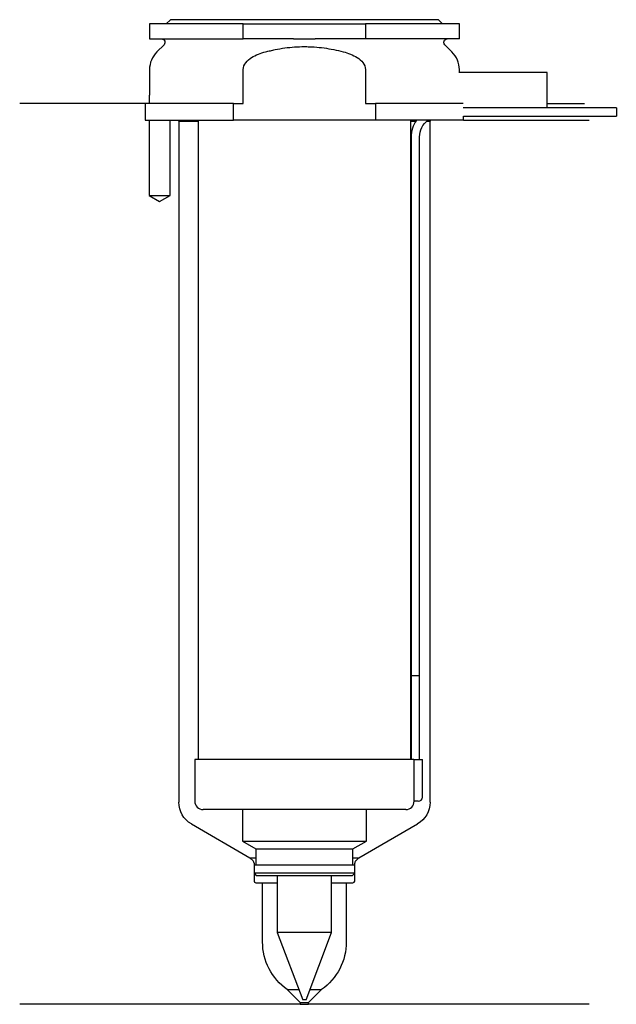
# Model space of a CAD drawing. Header units: inches. Extents: x 24 to 95, y 167 to 284.
import ezdxf

# ---------------------------------------------------------------- set-up
doc = ezdxf.new("R2010")
doc.units = ezdxf.units.IN
for name, color, linetype in [('201', 7, 'Continuous'), ('30', 7, 'Continuous'), ('32', 7, 'Continuous')]:
    doc.layers.add(name, color=color, linetype=linetype)

msp = doc.modelspace()

# ---------------------------------------------------------------- linework, layer by layer
at = {"layer": '201', "color": 113}
for p, q in [((38.53, 274.31), (23.53, 274.31)), ((38.53, 274.31), (38.53, 272.31)), ((86.53, 274.31), (90.99, 274.31)), ((38.98, 272.31), (38.98, 263.31)), ((41.48, 263.31), (41.48, 272.31)), ((42.43, 272.31), (42.53, 272.21)), ((42.53, 272.21), (42.53, 190.9)), ((42.53, 272.21), (44.83, 272.21)), ((70.23, 272.21), (70.84, 272.21)), ((72.15, 272.21), (72.53, 272.21)), ((72.53, 272.21), (72.63, 272.31)), ((72.53, 190.9), (72.53, 272.21)), ((76.53, 272.31), (91.53, 272.31)), ((38.98, 263.31), (40.23, 262.59)), ((40.23, 262.59), (41.48, 263.31)), ((44.03, 188.31), (51.02, 184.27)), ((64.03, 184.27), (71.03, 188.31)), ((51.4, 183.88), (51.02, 184.27)), ((51.02, 184.27), (51.72, 184.27)), ((51.52, 183.6), (51.52, 181.47)), ((63.33, 184.27), (64.03, 184.27)), ((63.53, 181.47), (63.53, 183.6)), ((64.03, 184.27), (63.65, 183.88)), ((51.72, 181.27), (52.53, 181.27)), ((52.53, 181.27), (54.28, 181.27)), ((52.53, 174.23), (52.53, 181.27)), ((60.78, 181.27), (62.53, 181.27)), ((62.53, 181.27), (62.53, 174.23)), ((62.53, 181.27), (63.33, 181.27)), ((57.03, 166.97), (55.48, 168.52)), ((55.48, 168.52), (56.87, 168.52)), ((59.58, 168.52), (58.03, 166.97)), ((58.18, 168.52), (59.58, 168.52)), ((57.03, 166.97), (57.03, 166.77)), ((57.03, 166.97), (58.03, 166.97)), ((58.03, 166.77), (58.03, 166.97)), ((57.03, 166.77), (23.53, 166.77)), ((57.03, 166.77), (58.03, 166.77)), ((91.53, 166.77), (58.03, 166.77))]:
    msp.add_line(p, q, dxfattribs=at)
at = {"layer": '201', "color": 113, "extrusion": (0, 0, -1)}
for centre, radius, start, end in [((-45.53, 190.9), 3, 300, 360), ((-69.53, 190.9), 3, 180, 240), ((-59.53, 174.23), 7, 305.3501, 360), ((-55.53, 174.23), 7, 180, 234.6499)]:
    msp.add_arc(centre, radius, start, end, dxfattribs=at)
at = {"layer": '201', "color": 113}
for centre, radius, start, end in [((51.12, 183.6), 0.4, 0, 45), ((63.93, 183.6), 0.4, 135, 180), ((51.72, 181.47), 0.2, 180, 270), ((63.33, 181.47), 0.2, -90, 0)]:
    msp.add_arc(centre, radius, start, end, dxfattribs=at)
at = {"layer": '30', "color": 113}
for p, q in [((39.03, 283.81), (39.03, 282.01)), ((50.23, 283.81), (39.03, 283.81)), ((41.53, 284.31), (41.03, 283.81)), ((73.53, 284.31), (41.53, 284.31)), ((50.23, 283.81), (64.82, 283.81)), ((50.23, 282.01), (50.23, 283.81)), ((76.03, 283.81), (64.82, 283.81)), ((64.82, 283.81), (64.82, 282.01)), ((74.03, 283.81), (73.53, 284.31)), ((76.03, 282.01), (76.03, 283.81)), ((39.03, 282.01), (50.23, 282.01)), ((40.76, 281.33), (39.9, 280.48)), ((56.22, 282.01), (50.23, 282.01)), ((64.82, 282.01), (58.83, 282.01)), ((76.03, 282.01), (64.82, 282.01)), ((75.15, 280.48), (74.29, 281.33)), ((39.03, 278.35), (39.03, 275.31)), ((50.23, 274.31), (50.23, 278.35)), ((64.82, 278.35), (64.82, 274.31)), ((76.03, 278.01), (76.03, 278.35)), ((38.98, 275.31), (39.03, 275.31)), ((38.98, 275.31), (38.98, 274.31)), ((49.04, 274.31), (38.53, 274.31)), ((38.53, 274.31), (38.53, 272.31)), ((49.04, 272.31), (49.04, 274.31)), ((49.04, 274.31), (50.23, 274.31)), ((64.82, 274.31), (66.01, 274.31)), ((66.01, 274.31), (66.01, 272.31)), ((76.48, 274.31), (66.01, 274.31)), ((76.53, 272.31), (76.53, 272.81)), ((76.53, 272.81), (94.78, 272.81)), ((94.78, 273.81), (86.53, 273.81)), ((94.78, 273.81), (94.78, 272.81)), ((38.53, 272.31), (49.04, 272.31)), ((38.98, 272.31), (38.98, 263.31)), ((41.48, 263.31), (41.48, 272.31)), ((44.83, 272.31), (44.83, 196.01)), ((66.01, 272.31), (49.04, 272.31)), ((76.53, 272.31), (66.01, 272.31)), ((70.23, 196.01), (70.23, 272.31)), ((70.28, 270.31), (70.28, 206.01)), ((71.28, 206.01), (71.28, 270.31)), ((38.98, 263.31), (41.48, 263.31)), ((70.28, 206.01), (71.28, 206.01)), ((70.28, 206.01), (70.28, 196.01)), ((70.28, 206.01), (71.28, 206.01)), ((71.28, 196.01), (71.28, 206.01)), ((70.6, 196.01), (44.43, 196.01)), ((44.43, 196.01), (44.43, 191.01)), ((70.6, 196.01), (70.6, 191.51)), ((70.6, 196.01), (71.63, 196.01)), ((71.63, 191.51), (71.63, 196.01)), ((71.13, 191.01), (70.62, 191.01)), ((69.63, 190.01), (45.43, 190.01)), ((50.13, 190.01), (50.13, 186.23)), ((64.93, 186.23), (64.93, 190.01)), ((50.13, 186.23), (64.93, 186.23)), ((50.13, 186.23), (51.72, 185.31)), ((63.33, 185.31), (64.93, 186.23)), ((51.72, 185.31), (63.33, 185.31)), ((51.72, 185.31), (51.72, 183.41)), ((63.33, 183.41), (63.33, 185.31)), ((51.52, 183.41), (63.53, 183.41)), ((51.52, 183.41), (51.52, 182.41)), ((63.53, 182.41), (63.53, 183.41)), ((63.53, 182.41), (51.52, 182.41)), ((51.52, 182.41), (51.82, 182.11)), ((63.23, 182.11), (63.53, 182.41)), ((63.23, 182.11), (51.82, 182.11)), ((54.28, 182.11), (54.28, 175.34)), ((60.78, 175.34), (60.78, 182.11)), ((60.78, 175.34), (54.28, 175.34)), ((54.28, 175.34), (57.33, 167.31)), ((57.73, 167.31), (60.78, 175.34)), ((57.73, 167.31), (57.33, 167.31))]:
    msp.add_line(p, q, dxfattribs=at)
at = {"layer": '30', "color": 113, "extrusion": (0, 0, -1)}
for centre, radius, start, end in [((-40.48, 281.61), 0.4, 90, 225), ((-74.58, 281.61), 0.4, -45, 90), ((-73.78, 270.31), 2.5, 0, 53.1295)]:
    msp.add_arc(centre, radius, start, end, dxfattribs=at)
at = {"layer": '30', "color": 113}
for centre, radius, start, end in [((42.03, 278.35), 3, 135, 180), ((73.03, 278.35), 3, 0, 45), ((73.78, 270.31), 3.5, 145.1489, 180), ((45.43, 191.01), 1, 180, 270), ((69.63, 191.01), 1, -90, 0), ((71.13, 191.51), 0.5, -90, 0)]:
    msp.add_arc(centre, radius, start, end, dxfattribs=at)
for points, knots in [([(52.89, 280.48), (53.08, 280.53), (53.27, 280.57), (53.65, 280.66), (53.84, 280.7), (54.42, 280.82), (54.8, 280.89), (55.96, 281.04), (56.74, 281.1), (57.72, 281.1), (57.92, 281.09), (58.31, 281.08), (58.51, 281.07), (59.1, 281.03), (59.49, 280.99), (60.65, 280.83), (61.41, 280.67), (62.16, 280.48)], [0, 0, 0, 0, 0.0625, 0.0625, 0.125, 0.125, 0.25, 0.25, 0.5, 0.5, 0.5625, 0.5625, 0.625, 0.625, 0.75, 0.75, 1, 1, 1, 1]), ([(56.22, 282.01), (56.65, 282.01), (57.08, 282.01), (57.54, 282.01), (57.57, 282.01), (57.62, 282.01), (57.7, 282.01), (57.9, 282.01), (58.06, 282.01), (58.39, 282.01), (58.61, 282.01), (58.83, 282.01)], [0, 0, 0, 0, 0.5, 0.5, 0.53125, 0.53125, 0.5625, 0.625, 0.75, 0.75, 1, 1, 1, 1]), ([(50.23, 278.35), (50.23, 278.96), (50.71, 279.47), (51.73, 280.12), (52.31, 280.32), (52.89, 280.48)], [0, 0, 0, 0, 0.5, 0.5, 1, 1, 1, 1]), ([(62.16, 280.48), (62.75, 280.32), (63.31, 280.12), (64.34, 279.47), (64.82, 278.97), (64.82, 278.35)], [0, 0, 0, 0, 0.5, 0.5, 1, 1, 1, 1]), ([(70.6, 191.51), (70.6, 191.46), (70.6, 191.4), (70.6, 191.3), (70.6, 191.25), (70.61, 191.16), (70.61, 191.12), (70.61, 191.06), (70.62, 191.04), (70.62, 191.03), (70.62, 191.02), (70.62, 191.01)], [0, 0, 0, 0, 0.208202, 0.208202, 0.416635, 0.416635, 0.625338, 0.625338, 0.835614, 0.835614, 1, 1, 1, 1])]:
    msp.add_open_spline(points, degree=3, knots=knots, dxfattribs=at)
at = {"layer": '32', "color": 113}
for p, q in [((86.53, 278.01), (75.98, 278.01)), ((86.53, 273.81), (86.53, 278.01)), ((86.53, 273.81), (76.48, 273.81))]:
    msp.add_line(p, q, dxfattribs=at)

doc.saveas('drawing.dxf')
